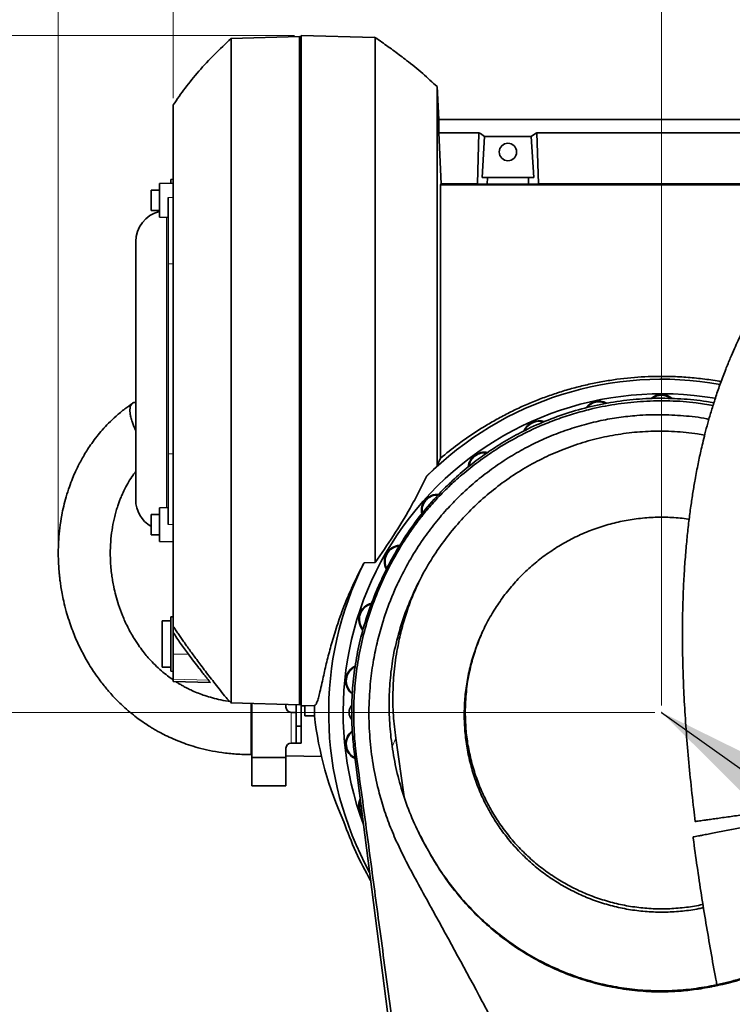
# Model space of a CAD drawing. Header units: millimetres. Extents: x 0 to 11920, y 0 to 8400.
# Tile 49 of 56: x 7868 to 8286, y 6710 to 7286. Entities that reach past the tile are written whole.
import ezdxf

# ---------------------------------------------------------------- set-up
doc = ezdxf.new("R2010")
doc.units = ezdxf.units.MM
doc.header["$LTSCALE"] = 20
doc.header["$PDSIZE"] = -1
doc.styles.add('SLDTEXTSTYLE0', font='TXT', dxfattribs={"width": 0.605})
doc.dimstyles.new('SLDDIMSTYLE0', dxfattribs={"dimtxt": 70, "dimasz": 70, "dimexe": 0, "dimexo": 0.0625, "dimgap": 17.5, "dimtad": 1, "dimdec": 1, "dimrnd": 1e-09, "dimzin": 12, "dimdsep": 46, "dimtxsty": 'SLDTEXTSTYLE0', "dimsah": 1, "dimcen": 0.09, "dimadec": 0, "dimazin": 3, "dimtfac": 1, "dimtofl": 0, "dimtmove": 0, "dimatfit": 3, "dimfxl": 1, "dimfrac": 2, "dimtolj": 1, "dimtzin": 12, "dimarcsym": 0})
doc.dimstyles.new('SLDDIMSTYLE1', dxfattribs={"dimtxt": 70, "dimasz": 70, "dimexe": 0, "dimexo": 0.0625, "dimgap": 17.5, "dimtad": 1, "dimdec": 0, "dimrnd": 1e-09, "dimzin": 12, "dimdsep": 46, "dimtxsty": 'SLDTEXTSTYLE0', "dimsah": 1, "dimcen": 0.09, "dimadec": 0, "dimazin": 3, "dimtfac": 1, "dimtofl": 0, "dimtmove": 0, "dimatfit": 3, "dimfxl": 1, "dimfrac": 2, "dimtolj": 1, "dimtzin": 12, "dimarcsym": 0})
doc.dimstyles.new('SLDDIMSTYLE2', dxfattribs={"dimtxt": 0.18, "dimasz": 70, "dimexe": 0, "dimexo": 0.0625, "dimgap": 0, "dimtad": 0, "dimtih": 1, "dimtoh": 1, "dimdec": 0, "dimrnd": 1e-09, "dimzin": 0, "dimdsep": 46, "dimtxsty": 'Standard', "dimsah": 1, "dimcen": 0.09, "dimadec": 0, "dimazin": 0, "dimtfac": 70, "dimtdec": 0, "dimtofl": 0, "dimtmove": 0, "dimatfit": 3, "dimfxl": 1, "dimfrac": 2, "dimtolj": 1, "dimtzin": 0, "dimarcsym": 0})

# ---------------------------------------------------------------- blocks, each defined once
blk = doc.blocks.new('_D_6')
at = {"color": 7, "linetype": 'Continuous', "lineweight": 0}
for p, q in [((8029.12, 7276.52), (6852.12, 7276.52)), ((6882.12, 7276.52), (6882.12, 4955.37)), ((8095.62, 4955.37), (6852.12, 4955.37))]:
    blk.add_line(p, q, dxfattribs=at)
at = {"color": 7, "linetype": 'Continuous', "lineweight": 18}
for points in [[(6882.12, 7276.52), (6872.12, 7206.52), (6892.12, 7206.52)], [(6882.12, 4955.37), (6892.12, 5025.37), (6872.12, 5025.37)]]:
    blk.add_solid(points, dxfattribs=at)
at = {"color": 7, "linetype": 'Continuous', "lineweight": 18, "insert": (6791.88, 6009), "char_height": 70, "attachment_point": 1, "rotation": 90, "style": 'SLDTEXTSTYLE0'}
blk.add_mtext('2321', dxfattribs=at)
blk = doc.blocks.new('_D_7')
at = {"color": 7, "linetype": 'Continuous', "lineweight": 0}
for p, q in [((7890.8, 6975.57), (7890.8, 7834.88)), ((9926.62, 7183.37), (9926.62, 7834.88)), ((7890.8, 7804.88), (9926.62, 7804.88))]:
    blk.add_line(p, q, dxfattribs=at)
at = {"color": 7, "linetype": 'Continuous', "lineweight": 18}
for centre, start, end in [((8869.09, 7858.59), 153.43495, 206.56505), ((8948.33, 7858.59), 333.43495, 26.56505)]:
    blk.add_arc(centre, 120.11, start, end, dxfattribs=at)
for points in [[(7890.8, 7804.88), (7960.8, 7794.88), (7960.8, 7814.88)], [(9926.62, 7804.88), (9856.62, 7814.88), (9856.62, 7794.88)]]:
    blk.add_solid(points, dxfattribs=at)
at = {"color": 7, "linetype": 'Continuous', "lineweight": 18, "insert": (8761.66, 7895.11), "char_height": 70, "attachment_point": 1, "style": 'SLDTEXTSTYLE0'}
blk.add_mtext('2082,5', dxfattribs=at)
blk = doc.blocks.new('_D_8')
at = {"color": 7, "linetype": 'Continuous', "lineweight": 0}
for p, q in [((7958.12, 7239.92), (7958.12, 7694.88)), ((9926.62, 7183.37), (9926.62, 7694.88)), ((7958.12, 7664.88), (9926.62, 7664.88))]:
    blk.add_line(p, q, dxfattribs=at)
at = {"color": 7, "linetype": 'Continuous', "lineweight": 18}
for points in [[(7958.12, 7664.88), (8028.12, 7654.88), (8028.12, 7674.88)], [(9926.62, 7664.88), (9856.62, 7674.88), (9856.62, 7654.88)]]:
    blk.add_solid(points, dxfattribs=at)
at = {"color": 7, "linetype": 'Continuous', "lineweight": 18, "insert": (8795.32, 7755.11), "char_height": 70, "attachment_point": 1, "style": 'SLDTEXTSTYLE0'}
blk.add_mtext('1968,5', dxfattribs=at)
blk = doc.blocks.new('_D_9')
at = {"color": 7, "linetype": 'Continuous', "lineweight": 0}
for p, q in [((8244.12, 6884.37), (8244.12, 7554.88)), ((9706.62, 7084.37), (9706.62, 7554.88)), ((9706.62, 7524.88), (8244.12, 7524.88))]:
    blk.add_line(p, q, dxfattribs=at)
at = {"color": 7, "linetype": 'Continuous', "lineweight": 18}
for points in [[(8244.12, 7524.88), (8314.12, 7514.88), (8314.12, 7534.88)], [(9706.62, 7524.88), (9636.62, 7534.88), (9636.62, 7514.88)]]:
    blk.add_solid(points, dxfattribs=at)
at = {"color": 7, "linetype": 'Continuous', "lineweight": 18, "insert": (8828.32, 7615.11), "char_height": 70, "attachment_point": 1, "style": 'SLDTEXTSTYLE0'}
blk.add_mtext('1462,5', dxfattribs=at)
blk = doc.blocks.new('_D_10')
at = {"color": 7, "linetype": 'Continuous', "lineweight": 0}
for p, q in [((8240.12, 6880.37), (6992.12, 6880.37)), ((7022.12, 6880.37), (7022.12, 5735.37)), ((8240.12, 5735.37), (6992.12, 5735.37))]:
    blk.add_line(p, q, dxfattribs=at)
at = {"color": 7, "linetype": 'Continuous', "lineweight": 18}
for points in [[(7022.12, 6880.37), (7012.12, 6810.37), (7032.12, 6810.37)], [(7022.12, 5735.37), (7032.12, 5805.37), (7012.12, 5805.37)]]:
    blk.add_solid(points, dxfattribs=at)
at = {"color": 7, "linetype": 'Continuous', "lineweight": 18, "insert": (6931.88, 6200.93), "char_height": 70, "attachment_point": 1, "rotation": 90, "style": 'SLDTEXTSTYLE0'}
blk.add_mtext('1145', dxfattribs=at)

msp = doc.modelspace()

# ---------------------------------------------------------------- linework, layer by layer
at = {"color": 7, "linetype": 'Continuous', "lineweight": 35}
for p, q in [((8032.12, 7275.89), (7991.94, 7274.84)), ((8033.12, 7275.83), (8032.12, 7275.89)), ((8032.12, 7275.89), (8032.12, 6884.85)), ((8033.12, 7276.52), (8033.12, 6884.22)), ((8033.12, 7276.52), (8076.26, 7275.39)), ((8077.24, 7274.7), (8076, 7275.56)), ((8076.26, 7275.39), (8076.26, 7275.38)), ((8113.6, 7227.37), (8112.59, 7246.62)), ((8112.77, 7246.16), (8112.6, 7246.31)), ((8113.6, 7227.37), (8113.6, 7219.66)), ((8113.6, 7227.37), (8363.12, 7227.37)), ((8115.03, 7189.82), (8113.6, 7219.66)), ((8137.13, 7219.66), (8113.6, 7219.66)), ((8136.22, 7189.82), (8137.13, 7219.66)), ((8140.47, 7217.48), (8139.01, 7193.37)), ((8140.47, 7217.48), (8167.77, 7217.48)), ((8167.77, 7217.48), (8169.23, 7193.37)), ((8172.01, 7189.82), (8171.11, 7219.66)), ((8171.11, 7219.66), (8327.13, 7219.66)), ((7958.12, 7192.37), (7956.62, 7192.33)), ((7956.62, 7192.33), (7956.62, 7190.04)), ((8139.01, 7193.37), (8142.11, 7193.37)), ((8142.11, 7193.37), (8141.99, 7189.47)), ((8166.13, 7193.37), (8142.11, 7193.37)), ((8166.25, 7189.47), (8166.13, 7193.37)), ((8169.23, 7193.37), (8166.13, 7193.37)), ((7958.12, 7190.06), (7950.12, 7189.92)), ((7950.12, 7175.9), (7950.12, 7189.92)), ((8114.62, 7189.19), (8115.03, 7189.82)), ((8114.62, 7189.19), (8114.62, 7029.14)), ((8351.87, 7189.19), (8114.62, 7189.19)), ((8115.03, 7189.82), (8136.22, 7189.82)), ((8141.99, 7189.47), (8136.22, 7189.82)), ((8166.25, 7189.47), (8141.99, 7189.47)), ((8166.25, 7189.47), (8172.01, 7189.82)), ((8326.22, 7189.82), (8172.01, 7189.82)), ((7950.12, 7186.06), (7945.12, 7186.06)), ((7945.12, 7174.06), (7945.12, 7186.06)), ((7955.12, 7142.86), (7955.12, 7181.65)), ((7950.12, 7170.2), (7950.12, 7175.9)), ((7945.12, 7174.06), (7950.12, 7174.06)), ((7950.12, 7170.2), (7955.12, 7170.12)), ((7936.12, 7155.9), (7936.12, 7004.84)), ((7955.12, 7031.7), (7955.12, 7142.86)), ((7955.12, 6990.4), (7955.12, 7031.7)), ((8106.33, 7018.35), (8112.59, 7024.54)), ((7950.12, 6996.26), (7945.12, 6996.26)), ((7945.12, 6984.26), (7945.12, 6996.26)), ((7955.12, 7000.21), (7950.12, 7000.12)), ((7950.12, 6986.1), (7950.12, 7000.12)), ((8105.84, 6997.93), (8105.84, 6997.93)), ((7950.12, 6980.4), (7950.12, 6986.1)), ((7945.12, 6984.26), (7950.12, 6984.26)), ((7950.12, 6980.4), (7958.12, 6980.26)), ((8076.39, 6968.17), (8069.85, 6967.87)), ((8081.88, 6961.82), (8080.35, 6958.62)), ((7956.62, 6933.87), (7951.62, 6933.87)), ((7951.62, 6933.87), (7951.62, 6906.87)), ((7958.12, 6936.37), (7956.62, 6936.33)), ((7956.62, 6936.33), (7956.62, 6904.41)), ((7958.12, 6914.42), (7958.12, 6927.17)), ((7958.12, 6899.77), (7958.12, 6914.42)), ((7951.62, 6906.87), (7956.62, 6906.87)), ((7956.62, 6904.41), (7958.12, 6904.37)), ((7958.12, 6898.37), (7958.12, 6899.77)), ((7958.12, 6898.37), (7979.76, 6897.8)), ((7991.94, 6885.9), (8032.12, 6884.85)), ((8004.12, 6882.37), (8004.12, 6885.58)), ((8004.12, 6882.37), (8004.12, 6860.37)), ((8024.12, 6885.06), (8024.12, 6883.37)), ((8030.12, 6884.9), (8030.12, 6872.37)), ((8032.12, 6884.85), (8033.12, 6884.91)), ((8033.12, 6884.91), (8033.12, 6872.37)), ((8035.12, 6884.28), (8033.12, 6884.22)), ((8040.8, 6884.43), (8035.12, 6884.28)), ((8035.12, 6878.37), (8035.12, 6884.28)), ((8030.12, 6880.37), (8027.12, 6880.37)), ((8040.77, 6878.37), (8035.12, 6878.37)), ((8030.12, 6872.37), (8033.12, 6872.37)), ((8030.12, 6872.37), (8030.12, 6862.37)), ((8033.12, 6872.37), (8033.12, 6862.37)), ((8088.4, 6865.28), (8093.37, 6831)), ((8004.12, 6860.37), (8004.12, 6854.04)), ((8024.12, 6854.04), (8024.12, 6859.37)), ((8027.12, 6862.37), (8030.12, 6862.37)), ((8030.12, 6862.37), (8033.12, 6862.37)), ((8003.77, 6855.64), (8004.12, 6855.63)), ((8004.12, 6854.04), (8024.12, 6854.04)), ((8004.12, 6854.04), (8004.12, 6837.37)), ((8024.12, 6854.98), (8045.04, 6854.5)), ((8024.12, 6854.04), (8024.12, 6837.37)), ((8063.23, 6854.28), (8063.88, 6854.27)), ((8162.79, 6084.19), (8064.08, 6857.39)), ((8004.12, 6837.37), (8024.12, 6837.37)), ((8108.12, 6798.29), (8107.74, 6799.09)), ((8273.52, 6719.82), (8273.6, 6720.4))]:
    msp.add_line(p, q, dxfattribs=at)
at = {"color": 8, "linetype": 'Continuous', "lineweight": 18}
for p, q in [((7955.12, 7181.65), (7958.12, 7181.66)), ((7954.12, 7040.84), (7954.12, 7170.13)), ((7955.12, 7142.86), (7958.12, 7142.89)), ((7954.12, 7000.19), (7954.12, 7040.84)), ((7955.12, 7031.7), (7958.12, 7031.68)), ((7955.12, 6990.4), (7958.12, 6990.4)), ((7958.12, 6914.42), (7966.96, 6914.36)), ((7958.12, 6899.77), (7978.73, 6899.25)), ((8027.12, 6880.37), (8027.12, 6862.37)), ((8086.4, 6860.3), (8088.4, 6865.28)), ((8065.49, 6854.26), (8064.08, 6857.39))]:
    msp.add_line(p, q, dxfattribs=at)
at = {"color": 7, "linetype": 'Continuous', "lineweight": 35}
msp.add_circle((8154.12, 7208.37), 5.1, dxfattribs=at)
for centre, radius, start, end in [((7954.12, 7155.9), 18, 102.83959, 180), ((8244.12, 6880.37), 195, 79.89182, 134.96151), ((8244.12, 6880.37), 186.5, 80.29756, 200.57249), ((8244.12, 7056.87), 9.5, 49.73824, 130.84174), ((8244.12, 7056.87), 9.14, 52.68107, 126.22974), ((8207.42, 7053.01), 9.5, 61.89352, 144.25837), ((8207.42, 7053.01), 9.14, 65.17252, 140.74187), ((8172.33, 7041.61), 9.5, 70.22448, 158.55778), ((8172.33, 7041.61), 9.14, 72.68709, 155.9258), ((8140.37, 7023.16), 9.5, 78.37684, 174.48548), ((8140.37, 7023.16), 9.14, 80.62094, 172.89386), ((8112.95, 6998.47), 9.5, 85.69364, 191.89234), ((7954.12, 7004.84), 18, 180, 240), ((8112.95, 6998.47), 9.14, 87.65594, 190.0603), ((8091.26, 6968.62), 9.5, 93.32534, 209.00924), ((8091.26, 6968.62), 9.14, 95.09876, 207.17534), ((8244.12, 6880.37), 195, 153.3386, 208.72031), ((8076.26, 6934.91), 9.5, 102.15149, 222.26541), ((8076.26, 6934.91), 9.14, 103.63358, 220.36221), ((8068.59, 6898.82), 9.5, 114.77251, 233.98763), ((8068.59, 6898.82), 9.14, 116.21507, 231.97609), ((8027.12, 6883.37), 3, 180, 270), ((8244.12, 6880.37), 203.36, 178.85719, 180.5635), ((8067.62, 6880.37), 6.5, 138.53472, 180), ((8067.62, 6880.37), 6.5, 180, 220.49631), ((8068.59, 6861.92), 9.5, 127.03954, 245.20783), ((8068.59, 6861.92), 9.14, 128.70825, 243.76197), ((8027.12, 6859.37), 3, 90, 180), ((8076.26, 6825.83), 9.5, 155.57821, 218.97249), ((8076.26, 6825.83), 9.14, 159.5064, 215.0443), ((8244.12, 6880.37), 196.78, 198.97971, 210.00458)]:
    msp.add_arc(centre, radius, start, end, dxfattribs=at)
for centre, major_axis, ratio, start_param, end_param in [((8101.57, 7080.37), (13.29, 146.8), 0.574205, 5.966268, 6.009786), ((8206.67, 7080.37), (-13.29, 146.8), 0.574205, 0.2734, 0.316917), ((8244.12, 6902.21), (0, 205.89), 0.994357, 1.686854, 2.000863)]:
    msp.add_ellipse(centre, major_axis=major_axis, ratio=ratio, start_param=start_param, end_param=end_param, dxfattribs=at)
for points, knots in [([(7991.94, 7274.81), (7988.67, 7271.74), (7982.16, 7265.59), (7973.17, 7255.87), (7965, 7246.05), (7960.37, 7239.24), (7958.12, 7235.92)], [0, 0, 0, 0, 0.261052, 0.520809, 0.766666, 1, 1, 1, 1]), ([(7991.94, 7274.81), (7991.94, 7274.82), (7991.95, 7274.9), (7991.95, 7274.59), (7991.97, 7273.73), (7991.97, 7271.89), (7991.99, 7268.84), (7992, 7265.07), (7992.01, 7260.97), (7992.02, 7255.86), (7992.03, 7249.58), (7992.04, 7242.14), (7992.04, 7234.37), (7992.05, 7226.81), (7992.06, 7218.06), (7992.06, 7208), (7992.07, 7196.99), (7992.08, 7186.31), (7992.08, 7176.28), (7992.09, 7166.68), (7992.09, 7157.63), (7992.09, 7149.04), (7992.09, 7140.26), (7992.09, 7131.17), (7992.1, 7121.79), (7992.1, 7112.46), (7992.1, 7101.8), (7992.1, 7088.9), (7992.1, 7073.43), (7992.1, 7059.34), (7992.1, 7047.58), (7992.1, 7038.26), (7992.1, 7029.16), (7992.09, 7020.28), (7992.09, 7011.51), (7992.09, 7002.72), (7992.09, 6993.96), (7992.08, 6985.56), (7992.08, 6975.91), (7992.07, 6965.19), (7992.07, 6954.14), (7992.06, 6944.37), (7992.05, 6936.13), (7992.05, 6928.69), (7992.04, 6921.95), (7992.03, 6915.62), (7992.02, 6909.91), (7992.02, 6904.86), (7992.01, 6900.59), (7992, 6896.31), (7991.99, 6892.32), (7991.98, 6889.21), (7991.96, 6887.22), (7991.96, 6886.2), (7991.95, 6885.81), (7991.95, 6885.91), (7991.95, 6885.91)], [0, 0, 0, 0, 0.002152, 0.018244, 0.03273, 0.057169, 0.081753, 0.101957, 0.122242, 0.140112, 0.164551, 0.189136, 0.20934, 0.229626, 0.247496, 0.272344, 0.297346, 0.316729, 0.336184, 0.354877, 0.369999, 0.385122, 0.400383, 0.415644, 0.431695, 0.447787, 0.462273, 0.484577, 0.511276, 0.538165, 0.55389, 0.569652, 0.584775, 0.599897, 0.615158, 0.630419, 0.64647, 0.662562, 0.677048, 0.701487, 0.726072, 0.746275, 0.766561, 0.78443, 0.802634, 0.821369, 0.84017, 0.857881, 0.875647, 0.891822, 0.91667, 0.941672, 0.961055, 0.98051, 0.999203, 1, 1, 1, 1]), ([(8076.39, 6968.17), (8076.39, 6971.99), (8076.4, 6979.69), (8076.4, 6991.93), (8076.41, 7004.7), (8076.41, 7017.94), (8076.41, 7031.26), (8076.41, 7044.54), (8076.42, 7057.44), (8076.41, 7070.18), (8076.42, 7083.23), (8076.42, 7096.55), (8076.41, 7108.81), (8076.41, 7119.43), (8076.41, 7128.75), (8076.41, 7137.99), (8076.41, 7148.56), (8076.4, 7160.02), (8076.4, 7171.1), (8076.4, 7180.49), (8076.39, 7188.59), (8076.39, 7196.44), (8076.39, 7205.24), (8076.38, 7214.51), (8076.37, 7223.17), (8076.37, 7230.27), (8076.36, 7236.22), (8076.36, 7241.8), (8076.35, 7247.65), (8076.34, 7253.52), (8076.33, 7259.17), (8076.32, 7263.99), (8076.31, 7268.04), (8076.3, 7271.41), (8076.28, 7273.9), (8076.27, 7275.2), (8076.26, 7275.33), (8076.26, 7275.39)], [0, 0, 0, 0, 0.03249, 0.065316, 0.098313, 0.131657, 0.164931, 0.196123, 0.22746, 0.256741, 0.286143, 0.319416, 0.350607, 0.373004, 0.395401, 0.418016, 0.440631, 0.473905, 0.505097, 0.527494, 0.549892, 0.572508, 0.595124, 0.628397, 0.659588, 0.681985, 0.704382, 0.726997, 0.749612, 0.780564, 0.811156, 0.841885, 0.872245, 0.904099, 0.939868, 0.975857, 1, 1, 1, 1]), ([(8076.26, 7275.39), (8077.57, 7274.49), (8080.17, 7272.72), (8083.98, 7270.03), (8087.69, 7267.35), (8091.27, 7264.68), (8096.83, 7260.41), (8104.08, 7254.56), (8109.82, 7249.2), (8112.59, 7246.62)], [0, 0, 0, 0, 0.102726, 0.203337, 0.301809, 0.398123, 0.492265, 0.755587, 1, 1, 1, 1]), ([(8112.59, 7024.54), (8112.59, 7027.62), (8112.59, 7033.8), (8112.59, 7043.31), (8112.59, 7053), (8112.59, 7062.45), (8112.59, 7071.59), (8112.59, 7082.03), (8112.59, 7094.17), (8112.59, 7108.01), (8112.59, 7121.81), (8112.59, 7135.29), (8112.59, 7148.27), (8112.59, 7160.76), (8112.59, 7172.82), (8112.59, 7184.18), (8112.59, 7194.74), (8112.59, 7204.47), (8112.59, 7213.43), (8112.59, 7221.41), (8112.59, 7228.32), (8112.59, 7234.19), (8112.59, 7239.03), (8112.59, 7242.31), (8112.59, 7244.4), (8112.59, 7245.67), (8112.59, 7246.47), (8112.59, 7246.57), (8112.59, 7246.62)], [0, 0, 0, 0, 0.030687, 0.06148, 0.0926, 0.123831, 0.151391, 0.179028, 0.22231, 0.265892, 0.310422, 0.355278, 0.39856, 0.442141, 0.486669, 0.531524, 0.574841, 0.618459, 0.663027, 0.707924, 0.751209, 0.794793, 0.839325, 0.884184, 0.912916, 0.941736, 0.970823, 1, 1, 1, 1]), ([(8442.47, 7246.18), (8441.65, 7246.09), (8439.55, 7245.86), (8436.35, 7245.23), (8433.05, 7244.44), (8430.16, 7243.61), (8426.64, 7242.47), (8422.43, 7240.88), (8417.13, 7238.57), (8411.3, 7235.68), (8405.12, 7232.24), (8399.51, 7228.81), (8394.75, 7225.68), (8390.99, 7223.08), (8387.84, 7220.81), (8385.08, 7218.76), (8382.26, 7216.6), (8378.96, 7214.01), (8375.37, 7211.07), (8371.53, 7207.82), (8367.53, 7204.3), (8363.29, 7200.43), (8358.98, 7196.34), (8354.74, 7192.15), (8349.82, 7187.12), (8344.31, 7181.2), (8338.26, 7174.34), (8331.88, 7166.7), (8325.15, 7158.13), (8318.02, 7148.36), (8311.03, 7138.03), (8305.61, 7129.32), (8301.73, 7122.69), (8299.44, 7118.64), (8297.44, 7114.98), (8295.78, 7111.87), (8294.44, 7109.3), (8293.3, 7107.05), (8292.11, 7104.67), (8290.65, 7101.69), (8288.83, 7097.85), (8286.68, 7093.14), (8284.24, 7087.51), (8281.48, 7080.76), (8278.63, 7073.25), (8275.94, 7065.47), (8273.61, 7058.15), (8271.62, 7051.36), (8269.94, 7045.12), (8268.53, 7039.54), (8267.38, 7034.61), (8266.39, 7030.18), (8265.48, 7025.84), (8264.59, 7021.31), (8263.55, 7015.71), (8262.41, 7008.92), (8261.19, 7000.81), (8260.04, 6992.02), (8259, 6982.55), (8258.07, 6972.34), (8257.3, 6961.3), (8256.71, 6949.36), (8256.35, 6936.48), (8256.27, 6922.7), (8256.51, 6908.07), (8257.08, 6892.63), (8258, 6876.43), (8259.27, 6859.49), (8260.91, 6841.86), (8262.43, 6827.46), (8263.51, 6818.93), (8263.81, 6816.49)], [0, 0, 0, 0, 0.007112, 0.018275, 0.027849, 0.036271, 0.044532, 0.060325, 0.076279, 0.096605, 0.118145, 0.138779, 0.153581, 0.166906, 0.177651, 0.186095, 0.195635, 0.20712, 0.220579, 0.233289, 0.24739, 0.262702, 0.277993, 0.293014, 0.307749, 0.33029, 0.352036, 0.372949, 0.399646, 0.42601, 0.452526, 0.479104, 0.489171, 0.498614, 0.506728, 0.513539, 0.519066, 0.523329, 0.527895, 0.534136, 0.542025, 0.551527, 0.562602, 0.575197, 0.590338, 0.604362, 0.617152, 0.628766, 0.639252, 0.648647, 0.656534, 0.663498, 0.670299, 0.677563, 0.685286, 0.697053, 0.70976, 0.723422, 0.738056, 0.753685, 0.770578, 0.788914, 0.808703, 0.829954, 0.852669, 0.876859, 0.902536, 0.929679, 0.958219, 0.988031, 1, 1, 1, 1]), ([(7958.12, 7235.8), (7958.12, 7235.84), (7958.12, 7235.98), (7958.12, 7235.09), (7958.12, 7233.12), (7958.12, 7230.01), (7958.12, 7225.89), (7958.12, 7220.66), (7958.12, 7214.44), (7958.12, 7207.31), (7958.12, 7199.32), (7958.12, 7190.38), (7958.12, 7180.66), (7958.12, 7170.3), (7958.12, 7159.34), (7958.12, 7147.69), (7958.12, 7135.57), (7958.12, 7123.15), (7958.12, 7110.46), (7958.12, 7097.4), (7958.12, 7084.25), (7958.12, 7071.17), (7958.12, 7058.19), (7958.12, 7045.21), (7958.12, 7032.51), (7958.12, 7020.24), (7958.12, 7008.41), (7958.12, 6996.96), (7958.12, 6986.14), (7958.12, 6976.07), (7958.12, 6966.75), (7958.12, 6958.13), (7958.12, 6950.42), (7958.12, 6943.68), (7958.12, 6937.9), (7958.12, 6933.09), (7958.12, 6929.46), (7958.12, 6927.88), (7958.12, 6927.17)], [0, 0, 0, 0, 0.009243, 0.037953, 0.066874, 0.09478, 0.122879, 0.15159, 0.180512, 0.208415, 0.236511, 0.265219, 0.294137, 0.322041, 0.350138, 0.378846, 0.407765, 0.435677, 0.463784, 0.492502, 0.521431, 0.549327, 0.577417, 0.606117, 0.635028, 0.662946, 0.691058, 0.719782, 0.748718, 0.776614, 0.804702, 0.833401, 0.86231, 0.890226, 0.918335, 0.947057, 0.97599, 1, 1, 1, 1]), ([(8278.93, 7073.92), (8278.56, 7074), (8274.99, 7074.72), (8268.12, 7075.63), (8258.35, 7076.62), (8246.37, 7077.18), (8232.19, 7076.91), (8218.57, 7075.52), (8207.67, 7073.71), (8199.46, 7071.99), (8191.31, 7069.91), (8183.32, 7067.51), (8175.53, 7064.81), (8167.94, 7061.83), (8160.46, 7058.54), (8153.05, 7054.91), (8145.75, 7050.95), (8138.55, 7046.67), (8131.55, 7042.09), (8123.43, 7036.33), (8117.96, 7031.87), (8114.62, 7029.14)], [0, 0, 0, 0, 0.0065657, 0.061777, 0.117401, 0.1731643, 0.2652056, 0.3578829, 0.4051911, 0.4525851, 0.5002405, 0.5479848, 0.5940303, 0.640159, 0.6865467, 0.7330255, 0.7805736, 0.828231, 0.8762402, 0.9243788, 1, 1, 1, 1]), ([(7934.35, 7061.31), (7932.8, 7060.24), (7929.38, 7057.86), (7924.7, 7053.91), (7920.31, 7049.75), (7916.62, 7045.79), (7913.33, 7041.86), (7910.48, 7038.07), (7907.99, 7034.4), (7905.93, 7031.08), (7904.09, 7027.84), (7902.41, 7024.62), (7900.72, 7021.1), (7898.97, 7017.04), (7897.11, 7012.14), (7895.37, 7006.71), (7893.91, 7001.15), (7892.62, 6995.02), (7891.63, 6988.51), (7891, 6981.77), (7890.76, 6975.81), (7890.79, 6970.67), (7890.95, 6966.83), (7891.14, 6964.08), (7891.31, 6962.03), (7891.54, 6959.74), (7891.88, 6956.94), (7892.36, 6953.59), (7893.04, 6949.7), (7894.03, 6944.93), (7895.36, 6939.66), (7897, 6934.24), (7898.7, 6929.36), (7900.42, 6924.99), (7902.2, 6920.91), (7904.04, 6917.06), (7906.07, 6913.19), (7908.29, 6909.28), (7910.76, 6905.32), (7913.32, 6901.56), (7915.78, 6898.23), (7918.05, 6895.36), (7920.35, 6892.64), (7922.93, 6889.76), (7926.06, 6886.53), (7929.71, 6883.08), (7933.62, 6879.73), (7937.46, 6876.75), (7941.02, 6874.23), (7944, 6872.29), (7946.67, 6870.67), (7949.38, 6869.11), (7952.82, 6867.29), (7957.07, 6865.26), (7961.87, 6863.24), (7967.17, 6861.32), (7972.92, 6859.57), (7979.45, 6858), (7986.84, 6856.72), (7995.04, 6855.82), (8000.8, 6855.7), (8003.78, 6855.64)], [0, 0, 0, 0, 0.018049, 0.039989, 0.060108, 0.078413, 0.094886, 0.112862, 0.127961, 0.141683, 0.154585, 0.168043, 0.181151, 0.197239, 0.216787, 0.239585, 0.261383, 0.281999, 0.31111, 0.337255, 0.360342, 0.380309, 0.397113, 0.405149, 0.412371, 0.421109, 0.432047, 0.445185, 0.460515, 0.478025, 0.501714, 0.523434, 0.543185, 0.560977, 0.576946, 0.593567, 0.60908, 0.625735, 0.643494, 0.660474, 0.675351, 0.688161, 0.699693, 0.713148, 0.728849, 0.746751, 0.764949, 0.781225, 0.795616, 0.808158, 0.816159, 0.826118, 0.838602, 0.853608, 0.871136, 0.887682, 0.906029, 0.926304, 0.948735, 0.973426, 1, 1, 1, 1]), ([(7936.12, 7061.79), (7936.11, 7061.79), (7935.67, 7061.89), (7934.97, 7061.72), (7934.04, 7061.24), (7933.36, 7060.35), (7932.91, 7059.12), (7932.7, 7057.6), (7932.75, 7055.79), (7933.05, 7053.64), (7933.51, 7051.99), (7933.76, 7051.1)], [0, 0, 0, 0, 0.002697, 0.127603, 0.247464, 0.370846, 0.489856, 0.612326, 0.731244, 0.853589, 1, 1, 1, 1]), ([(8081.91, 6961.81), (8082.01, 6962.05), (8084.13, 6966.89), (8089.24, 6975.92), (8097.45, 6988.74), (8106.93, 7000.89), (8116.6, 7011.36), (8126.22, 7020.29), (8135.5, 7027.83), (8145.5, 7034.9), (8156.13, 7041.36), (8168.03, 7047.51), (8181.13, 7053.05), (8195.48, 7057.74), (8210.33, 7061.25), (8225.37, 7063.47), (8240.45, 7064.42), (8255.44, 7064.03), (8266.91, 7063.04), (8273.28, 7061.76), (8274.7, 7061.48)], [0, 0, 0, 0, 0.003319, 0.068209, 0.133555, 0.199612, 0.266641, 0.316994, 0.368655, 0.42055, 0.474482, 0.528682, 0.592763, 0.657298, 0.722534, 0.788736, 0.852413, 0.916537, 0.981353, 1, 1, 1, 1]), ([(8105.84, 6997.93), (8107.89, 7000.29), (8112.23, 7005.28), (8119.36, 7012.46), (8127.6, 7019.91), (8136.78, 7027.21), (8147.72, 7034.78), (8160.08, 7042), (8172.47, 7047.91), (8183.8, 7052.34), (8193.79, 7055.59), (8205.37, 7058.62), (8218.6, 7061.1), (8233.66, 7062.64), (8248.97, 7062.85), (8262.59, 7062.01), (8270.96, 7060.58), (8274.24, 7060.02)], [0, 0, 0, 0, 0.049847, 0.105707, 0.161569, 0.227231, 0.292893, 0.373955, 0.455596, 0.511821, 0.568046, 0.623252, 0.702707, 0.782727, 0.864533, 0.946958, 1, 1, 1, 1]), ([(8167.77, 6657.85), (8165.43, 6662.32), (8160.76, 6671.27), (8150.99, 6688.96), (8134.29, 6720.12), (8117.45, 6751.26), (8102.69, 6777.85), (8095.39, 6791.3), (8089.12, 6803.89), (8084.19, 6815.73), (8080.59, 6826.43), (8077.28, 6838.5), (8074.63, 6852.01), (8072.91, 6867.35), (8072.52, 6882.97), (8073.42, 6897.61), (8075.26, 6910.71), (8077.66, 6922.22), (8080.51, 6932.55), (8083.73, 6942.05), (8087.08, 6950.46), (8091.43, 6959.95), (8097.01, 6970.38), (8103.99, 6981.3), (8111.41, 6991.25), (8118.88, 6999.95), (8127.11, 7008.35), (8135.91, 7016.2), (8145.58, 7023.62), (8155.32, 7030.07), (8165.28, 7035.72), (8175.49, 7040.65), (8186.16, 7044.92), (8197.24, 7048.48), (8208.24, 7051.18), (8219.08, 7053.08), (8230.67, 7054.34), (8243.31, 7054.81), (8256.97, 7054.08), (8266.5, 7053.09), (8271.4, 7052.02), (8271.82, 7051.93)], [0, 0, 0, 0, 0.028014, 0.056036, 0.112075, 0.22416, 0.252466, 0.28077, 0.309056, 0.330475, 0.351898, 0.37172, 0.399898, 0.428268, 0.457252, 0.486447, 0.509444, 0.530424, 0.551404, 0.568597, 0.58579, 0.601293, 0.626055, 0.650817, 0.672436, 0.694053, 0.713655, 0.736769, 0.758472, 0.780174, 0.800514, 0.820855, 0.841968, 0.863108, 0.884221, 0.903627, 0.923032, 0.947785, 0.972538, 0.997684, 1, 1, 1, 1]), ([(7933.76, 7051.1), (7934.02, 7050.34), (7934.54, 7048.8), (7935.36, 7046.88), (7935.95, 7045.78), (7936.12, 7045.45)], [0, 0, 0, 0, 0.406013, 0.823888, 1, 1, 1, 1]), ([(8269.32, 7042.59), (8267.94, 7042.87), (8262.12, 7044.03), (8251.56, 7044.89), (8238.15, 7045.12), (8224.96, 7044.11), (8212.18, 7042.07), (8199.47, 7038.93), (8187.19, 7034.76), (8175.37, 7029.63), (8164.14, 7023.61), (8153.31, 7016.64), (8143.08, 7008.81), (8133.46, 7000.12), (8124.57, 6990.7), (8116.37, 6980.5), (8108.75, 6969.29), (8101.83, 6957.04), (8095.78, 6943.73), (8090.77, 6929.82), (8088.46, 6920.18), (8087.3, 6915.34)], [0, 0, 0, 0, 0.017174, 0.072395, 0.128728, 0.180473, 0.233172, 0.285872, 0.339561, 0.390586, 0.442495, 0.494404, 0.547213, 0.599359, 0.652365, 0.705373, 0.759251, 0.818304, 0.877801, 0.93867, 1, 1, 1, 1]), ([(8114.62, 7029.14), (8114.29, 7028.41), (8113.62, 7026.89), (8112.94, 7025.34), (8112.59, 7024.54)], [0, 0, 0, 0, 0.486879, 1, 1, 1, 1]), ([(7958.12, 6899.38), (7957.81, 6899.59), (7956.32, 6900.57), (7953.67, 6902.6), (7950.08, 6905.6), (7946.63, 6908.91), (7943.63, 6912.15), (7940.91, 6915.41), (7938.09, 6919.15), (7934.75, 6924.18), (7931.36, 6930.27), (7928.38, 6936.83), (7926.12, 6943), (7924.46, 6948.61), (7923.34, 6953.36), (7922.58, 6957.41), (7922.03, 6961.1), (7921.58, 6965.13), (7921.27, 6969.78), (7921.2, 6975.49), (7921.53, 6981.9), (7922.41, 6988.65), (7923.55, 6994.09), (7924.67, 6998.23), (7925.56, 7001.06), (7926.43, 7003.53), (7927.36, 7005.92), (7928.5, 7008.56), (7930.01, 7011.72), (7932.01, 7015.35), (7934.04, 7018.64), (7935.58, 7020.65), (7936.12, 7021.36)], [0, 0, 0, 0, 0.006869, 0.032852, 0.063449, 0.097558, 0.127867, 0.152989, 0.185201, 0.226339, 0.282127, 0.336847, 0.386165, 0.429864, 0.469393, 0.497617, 0.524285, 0.555106, 0.590997, 0.631836, 0.686924, 0.739004, 0.787958, 0.813389, 0.835604, 0.854685, 0.871707, 0.892602, 0.918158, 0.948097, 0.981864, 1, 1, 1, 1]), ([(8106.33, 7018.35), (8104.83, 7015.23), (8101.84, 7009), (8095.5, 6997.42), (8087.17, 6983.68), (8079.99, 6973.34), (8076.39, 6968.17)], [0, 0, 0, 0, 0.177108, 0.354535, 0.676814, 1, 1, 1, 1]), ([(8064.08, 6857.39), (8063.66, 6861.2), (8062.83, 6868.84), (8062.48, 6881.28), (8062.99, 6894.62), (8064.67, 6908.79), (8067.45, 6922.78), (8071.32, 6936.51), (8076.25, 6949.86), (8082.19, 6962.76), (8089.11, 6975.11), (8096.91, 6986.94), (8102.86, 6994.26), (8105.84, 6997.93)], [0, 0, 0, 0, 0.076424, 0.152852, 0.247388, 0.341917, 0.436428, 0.530915, 0.625369, 0.719096, 0.81278, 0.906416, 1, 1, 1, 1]), ([(8065.49, 6854.26), (8065.21, 6856.52), (8064.5, 6862.19), (8063.88, 6871.37), (8063.7, 6882.95), (8064.33, 6895.78), (8066.1, 6909.97), (8068.98, 6924.23), (8073.07, 6938.54), (8078.34, 6952.62), (8083.98, 6964.62), (8089.49, 6974.57), (8094.5, 6982.62), (8099.91, 6990.45), (8103.86, 6995.43), (8105.83, 6997.93)], [0, 0, 0, 0, 0.044639, 0.112074, 0.179509, 0.270992, 0.362986, 0.458848, 0.555299, 0.653608, 0.752562, 0.814177, 0.875793, 0.937733, 1, 1, 1, 1]), ([(8260.25, 6993.41), (8259.69, 6993.51), (8255.96, 6994.16), (8248.91, 6994.6), (8239.12, 6994.65), (8229.39, 6993.79), (8219.79, 6992.15), (8210.41, 6989.72), (8201.17, 6986.48), (8192.26, 6982.47), (8183.75, 6977.73), (8175.69, 6972.34), (8168.04, 6966.22), (8160.95, 6959.49), (8154.48, 6952.19), (8148.66, 6944.42), (8143.46, 6936.1), (8139, 6927.4), (8135.31, 6918.39), (8132.39, 6909.13), (8130.24, 6899.53), (8128.91, 6889.81), (8128.41, 6880.06), (8128.73, 6870.36), (8129.88, 6860.62), (8131.84, 6851.04), (8134.59, 6841.69), (8138.1, 6832.65), (8142.4, 6823.85), (8147.42, 6815.47), (8153.11, 6807.56), (8159.4, 6800.19), (8166.37, 6793.31), (8173.87, 6787.07), (8181.86, 6781.49), (8190.23, 6776.62), (8199.08, 6772.42), (8208.23, 6769.01), (8217.62, 6766.38), (8227.14, 6764.56), (8236.88, 6763.53), (8246.66, 6763.31), (8256.38, 6764), (8263.7, 6764.95), (8267.73, 6765.94), (8268.63, 6766.16)], [0, 0, 0, 0, 0.004211, 0.0281788, 0.0523181, 0.0768549, 0.1006186, 0.1245894, 0.1487299, 0.1732672, 0.1970474, 0.2210356, 0.2451927, 0.2697449, 0.293553, 0.3175281, 0.3417595, 0.3663428, 0.3900823, 0.4139891, 0.4384177, 0.4630245, 0.4868198, 0.5108276, 0.5350075, 0.5595837, 0.5833564, 0.6073391, 0.6314947, 0.6560469, 0.679809, 0.7037791, 0.7279209, 0.7524602, 0.7762243, 0.8001957, 0.8243368, 0.848875, 0.8726534, 0.8966398, 0.9207951, 0.9453457, 0.9691499, 0.9931641, 1, 1, 1, 1]), ([(8040.8, 6884.43), (8041.04, 6884.53), (8041.53, 6884.73), (8042.29, 6886.28), (8043.1, 6888.76), (8044.03, 6892.42), (8045.05, 6896.94), (8046.13, 6901.86), (8047.18, 6906.45), (8048.28, 6911.03), (8049.46, 6915.65), (8050.77, 6920.48), (8052.23, 6925.46), (8053.91, 6930.79), (8055.82, 6936.38), (8058, 6942.25), (8060.46, 6948.36), (8063.24, 6954.7), (8066.33, 6961.21), (8068.67, 6965.64), (8069.85, 6967.87)], [0, 0, 0, 0, 0.072613, 0.145589, 0.219698, 0.294195, 0.377575, 0.440861, 0.494072, 0.542277, 0.590602, 0.633854, 0.678824, 0.723901, 0.76915, 0.814518, 0.860604, 0.906862, 0.953266, 1, 1, 1, 1]), ([(8088.4, 6865.28), (8087.86, 6869.72), (8086.79, 6878.61), (8086.59, 6892.18), (8087.46, 6905.87), (8089.35, 6918.32), (8091.88, 6929.4), (8094.85, 6939.39), (8098.22, 6948.72), (8100.97, 6954.64), (8102.17, 6957.21)], [0, 0, 0, 0, 0.1419634, 0.2849125, 0.4309732, 0.5781108, 0.6849775, 0.7922657, 0.9097539, 1, 1, 1, 1]), ([(7958.12, 6930.68), (7958.57, 6930), (7959.49, 6928.64), (7961, 6926.42), (7962.6, 6924.11), (7964.28, 6921.71), (7966.05, 6919.21), (7967.9, 6916.62), (7969.86, 6913.94), (7972.04, 6910.98), (7974.44, 6907.77), (7977.07, 6904.3), (7979.85, 6900.68), (7982.8, 6896.9), (7985.89, 6892.97), (7988.96, 6889.08), (7990.96, 6887.02), (7991.93, 6886.03)], [0, 0, 0, 0, 0.030424, 0.060864, 0.092702, 0.127228, 0.165541, 0.208528, 0.256904, 0.31126, 0.381369, 0.460695, 0.549968, 0.64997, 0.761584, 0.885385, 1, 1, 1, 1]), ([(7966.96, 6914.36), (7965.41, 6916.44), (7962.31, 6920.61), (7959.52, 6924.98), (7958.12, 6927.17)], [0, 0, 0, 0, 0.499478, 1, 1, 1, 1]), ([(8140.2, 6929.42), (8139.21, 6927.31), (8136.85, 6922.26), (8133.98, 6913.86), (8131.34, 6903.67), (8129.49, 6892.46), (8129.24, 6884.41), (8129.12, 6880.37)], [0, 0, 0, 0, 0.138156, 0.329493, 0.524088, 0.760738, 1, 1, 1, 1]), ([(7978.73, 6899.25), (7978.44, 6899.63), (7977.85, 6900.4), (7976.51, 6902.09), (7974.94, 6904.08), (7972.87, 6906.71), (7970.2, 6910.12), (7968.05, 6912.93), (7966.96, 6914.36)], [0, 0, 0, 0, 0.138334, 0.281421, 0.419522, 0.560532, 0.77659, 1, 1, 1, 1]), ([(8087.3, 6915.34), (8086.61, 6911), (8085.23, 6902.33), (8084.45, 6889.08), (8084.62, 6875.72), (8085.9, 6862), (8088.34, 6848.12), (8092.04, 6834.06), (8097.01, 6820.24), (8102.46, 6808.27), (8106.51, 6801.13), (8108.12, 6798.29)], [0, 0, 0, 0, 0.108188, 0.216378, 0.327164, 0.437951, 0.556601, 0.675251, 0.797332, 0.919412, 1, 1, 1, 1]), ([(7991.14, 6886.87), (7990.83, 6886.9), (7988.62, 6887.13), (7984.82, 6887.91), (7979.97, 6889.11), (7975.79, 6890.46), (7971.99, 6891.89), (7968.61, 6893.37), (7965.71, 6894.81), (7963.45, 6896.03), (7961.66, 6897.09), (7960.46, 6897.81), (7959.83, 6898.24), (7959.7, 6898.33)], [0, 0, 0, 0, 0.025635, 0.184668, 0.326193, 0.453122, 0.566733, 0.685605, 0.785187, 0.865064, 0.925227, 0.983653, 1, 1, 1, 1]), ([(7979.76, 6897.86), (7979.76, 6897.87), (7979.76, 6897.89), (7979.33, 6898.46), (7978.88, 6899.06), (7978.73, 6899.25)], [0, 0, 0, 0, 0.326024, 0.777703, 1, 1, 1, 1]), ([(8003.78, 6885.59), (8003.78, 6885.43), (8003.78, 6885.07), (8003.78, 6883.84), (8003.78, 6882.05), (8003.78, 6879.81), (8003.78, 6877.22), (8003.78, 6874.39), (8003.78, 6871.41), (8003.78, 6868.42), (8003.78, 6865.52), (8003.78, 6862.84), (8003.78, 6860.16), (8003.78, 6858.77), (8003.78, 6857.98)], [0, 0, 0, 0, 0.059349, 0.142121, 0.22522, 0.308258, 0.391088, 0.474298, 0.557038, 0.640222, 0.723148, 0.806107, 0.889273, 1, 1, 1, 1]), ([(8129.12, 6880.37), (8129.2, 6877.18), (8129.35, 6870.77), (8130.61, 6861.18), (8132.63, 6851.64), (8135.45, 6842.32), (8139.05, 6833.29), (8143.37, 6824.65), (8148.45, 6816.31), (8154.21, 6808.46), (8160.58, 6801.14), (8167.51, 6794.42), (8175.06, 6788.25), (8183.09, 6782.75), (8191.52, 6777.96), (8200.27, 6773.91), (8209.43, 6770.59), (8218.81, 6768.06), (8228.35, 6766.33), (8237.94, 6765.4), (8247.68, 6765.27), (8257.36, 6766.05), (8264.28, 6766.99), (8267.85, 6767.89), (8268.33, 6768.01)], [0, 0, 0, 0, 0.046723, 0.093797, 0.141203, 0.189407, 0.236142, 0.283211, 0.330657, 0.378882, 0.425566, 0.472581, 0.519944, 0.568105, 0.614756, 0.661732, 0.709047, 0.757168, 0.803807, 0.850768, 0.898065, 0.946169, 0.99282, 1, 1, 1, 1]), ([(8003.78, 6857.98), (8003.78, 6857.65), (8003.78, 6856.82), (8003.78, 6856.01), (8003.78, 6855.59), (8003.78, 6855.67), (8003.78, 6855.69)], [0, 0, 0, 0, 0.231094, 0.577949, 0.926187, 1, 1, 1, 1]), ([(8167.1, 6074.67), (8162.34, 6111.68), (8152.82, 6185.69), (8138.29, 6298.8), (8123.74, 6411.99), (8112.96, 6495.65), (8106.31, 6547.5), (8103.47, 6569.73), (8100.61, 6591.97), (8097.72, 6614.26), (8094.78, 6636.68), (8091.78, 6659.19), (8088.75, 6681.77), (8085.71, 6704.32), (8082.66, 6726.87), (8079.69, 6748.89), (8076.8, 6770.42), (8073.99, 6791.44), (8071.17, 6812.44), (8068.34, 6833.42), (8066.44, 6847.32), (8065.49, 6854.26)], [0, 0, 0, 0, 0.142457, 0.284915, 0.435653, 0.578314, 0.60687, 0.635446, 0.664008, 0.692539, 0.721057, 0.749952, 0.778853, 0.807771, 0.836697, 0.865612, 0.892494, 0.919393, 0.946284, 0.973147, 1, 1, 1, 1]), ([(8273.52, 6719.82), (8273.62, 6719.84), (8277.84, 6720.62), (8286.13, 6722.54), (8298.14, 6726.39), (8309.79, 6731.22), (8320.98, 6736.98), (8331.63, 6743.66), (8341.7, 6751.18), (8351.12, 6759.47), (8359.91, 6768.54), (8367.99, 6778.38), (8375.31, 6788.91), (8381.77, 6799.98), (8387.56, 6811.95), (8392.5, 6824.84), (8396.44, 6838.58), (8398.43, 6848.64), (8399.21, 6854.06), (8399.31, 6854.78)], [0, 0, 0, 0, 0.00158, 0.064973, 0.128598, 0.192228, 0.255628, 0.318948, 0.382484, 0.446029, 0.509362, 0.574356, 0.639561, 0.704775, 0.769783, 0.842739, 0.915833, 0.988795, 1, 1, 1, 1]), ([(8269.79, 6817.33), (8270.72, 6817.46), (8272.6, 6817.73), (8276.01, 6818.21), (8279.8, 6818.75), (8283.8, 6819.31), (8287.92, 6819.89), (8291.94, 6820.46), (8295.86, 6821.01), (8299.52, 6821.53), (8302.91, 6822.01), (8305.93, 6822.44), (8308.54, 6822.8), (8310.66, 6823.1), (8312.19, 6823.32), (8313.09, 6823.45), (8313.13, 6823.45), (8313.15, 6823.46)], [0, 0, 0, 0, 0.067772, 0.137448, 0.205245, 0.275162, 0.340368, 0.407572, 0.471066, 0.53638, 0.600368, 0.666083, 0.732529, 0.800713, 0.870783, 0.942698, 1, 1, 1, 1]), ([(8262.59, 6807.43), (8262.63, 6807.43), (8262.72, 6807.45), (8263.78, 6807.66), (8265.55, 6808), (8268.06, 6808.49), (8271.16, 6809.09), (8274.81, 6809.8), (8278.75, 6810.57), (8282.94, 6811.38), (8287.09, 6812.19), (8291.22, 6812.99), (8295.08, 6813.74), (8298.71, 6814.45), (8301.99, 6815.08), (8304.9, 6815.65), (8307.38, 6816.13), (8309.39, 6816.52), (8310.83, 6816.8), (8311.65, 6816.96), (8311.67, 6816.97), (8311.68, 6816.97)], [0, 0, 0, 0, 0.054199, 0.111591, 0.170632, 0.228295, 0.287741, 0.34357, 0.401218, 0.453879, 0.508263, 0.557877, 0.609027, 0.657067, 0.706467, 0.755084, 0.804983, 0.856067, 0.908465, 0.962879, 1, 1, 1, 1]), ([(8263.87, 6816.5), (8263.86, 6816.49), (8263.84, 6816.49), (8264.67, 6816.61), (8266.1, 6816.81), (8267.87, 6817.06), (8269.15, 6817.24), (8269.79, 6817.33)], [0, 0, 0, 0, 0.156491, 0.403466, 0.657709, 0.827622, 1, 1, 1, 1]), ([(8107.74, 6799.09), (8107.36, 6799.73), (8105.14, 6803.52), (8103.21, 6807.47), (8101.6, 6810.75)], [0, 0, 0, 0, 0.167884, 1, 1, 1, 1]), ([(8262.59, 6807.43), (8262.61, 6807.19), (8263.25, 6801.43), (8264.94, 6790.16), (8267.38, 6773.59), (8270.07, 6757.07), (8272.91, 6740.62), (8275.04, 6728.61), (8276.29, 6722.07), (8276.49, 6720.99)], [0, 0, 0, 0, 0.008179, 0.200897, 0.392992, 0.584204, 0.774231, 0.962777, 1, 1, 1, 1]), ([(8382.05, 6800.94), (8379.84, 6797), (8375.38, 6789.05), (8367.32, 6777.75), (8358.22, 6766.97), (8348.31, 6757.21), (8337.81, 6748.55), (8326.8, 6740.94), (8315, 6734.24), (8302.36, 6728.49), (8291.27, 6724.64), (8282.06, 6722.16), (8276.91, 6721.02), (8274.08, 6720.49), (8273.6, 6720.4)], [0, 0, 0, 0, 0.097556, 0.196856, 0.298506, 0.400999, 0.495265, 0.59024, 0.687508, 0.78559, 0.887132, 0.938335, 0.98966, 1, 1, 1, 1]), ([(8273.6, 6720.4), (8273.13, 6720.31), (8268.56, 6719.39), (8259.78, 6718.09), (8247.24, 6717.27), (8234.68, 6717.49), (8222.21, 6718.74), (8209.92, 6721.05), (8197.86, 6724.35), (8186.13, 6728.62), (8174.72, 6733.83), (8163.72, 6740.02), (8153.2, 6747.12), (8143.28, 6755.02), (8133.69, 6763.98), (8124.59, 6774.06), (8116.12, 6785.24), (8110.73, 6793.76), (8108.09, 6798.46), (8107.74, 6799.09)], [0, 0, 0, 0, 0.007338, 0.070615, 0.134121, 0.197631, 0.260911, 0.324129, 0.387564, 0.451007, 0.514236, 0.578834, 0.643642, 0.70846, 0.773072, 0.844937, 0.916936, 0.988808, 1, 1, 1, 1]), ([(8108.12, 6798.29), (8108.28, 6798.01), (8110.65, 6793.75), (8115.63, 6785.73), (8123.79, 6774.75), (8132.84, 6764.47), (8142.74, 6754.99), (8153.47, 6746.4), (8164.94, 6738.76), (8177.05, 6732.12), (8189.52, 6726.68), (8202.27, 6722.44), (8215.17, 6719.37), (8228.31, 6717.41), (8240.55, 6716.68), (8251.8, 6716.92), (8262, 6717.83), (8269.22, 6718.96), (8273.04, 6719.73), (8273.52, 6719.82)], [0, 0, 0, 0, 0.005114, 0.075271, 0.145672, 0.216062, 0.286204, 0.356501, 0.427071, 0.497627, 0.567903, 0.635093, 0.702546, 0.769991, 0.837168, 0.888972, 0.940838, 0.992642, 1, 1, 1, 1])]:
    msp.add_open_spline(points, degree=3, knots=knots, dxfattribs=at)
at = {"color": 7, "linetype": 'Continuous', "lineweight": 0}
for p in [(8033.12, 7276.52), (7890.8, 6971.57), (8244.12, 6880.37)]:
    msp.add_point(p, dxfattribs=at)

# ---------------------------------------------------------------- dimensions: what is measured, and where the dimension line sits
at = {"color": 7, "linetype": 'Continuous', "lineweight": 18}
dim = msp.add_linear_dim(base=(9926.62, 7804.88), p1=(7890.8, 6971.57), p2=(9926.62, 7179.37), text='(<>)', dimstyle='SLDDIMSTYLE1', dxfattribs=at)
dim.commit()
dim.dimension.update_dxf_attribs({"geometry": '_D_7', "text_midpoint": (8908.71, 7804.88), "dimtype": 160})
for base, p1, p2, picture, middle in [((9926.62, 7664.88), (7958.12, 7235.92), (9926.62, 7179.37), '_D_8', (8942.37, 7664.88)), ((8244.12, 7524.88), (9706.62, 7080.37), (8244.12, 6880.37), '_D_9', (8975.37, 7524.88))]:
    dim = msp.add_linear_dim(base=base, p1=p1, p2=p2, dimstyle='SLDDIMSTYLE0', dxfattribs=at)
    dim.commit()
    dim.dimension.update_dxf_attribs({"geometry": picture, "text_midpoint": middle, "dimtype": 160})
for base, p1, p2, dimstyle, picture, middle in [((6882.12, 4955.37), (8033.12, 7276.52), (8099.62, 4955.37), 'SLDDIMSTYLE1', '_D_6', (6882.12, 6115.94)), ((7022.12, 5735.37), (8244.12, 6880.37), (8244.12, 5735.37), 'SLDDIMSTYLE0', '_D_10', (7022.12, 6307.87))]:
    dim = msp.add_linear_dim(base=base, p1=p1, p2=p2, angle=90, dimstyle=dimstyle, dxfattribs=at)
    dim.commit()
    dim.dimension.update_dxf_attribs({"geometry": picture, "text_midpoint": middle, "dimtype": 160})

# ---------------------------------------------------------------- leaders
at = {"color": 7, "linetype": 'Continuous', "lineweight": 0}
msp.add_leader([(8244.12, 6880.37), (8530, 6676.11)], dimstyle='SLDDIMSTYLE2', dxfattribs=at)

doc.saveas('drawing.dxf')
